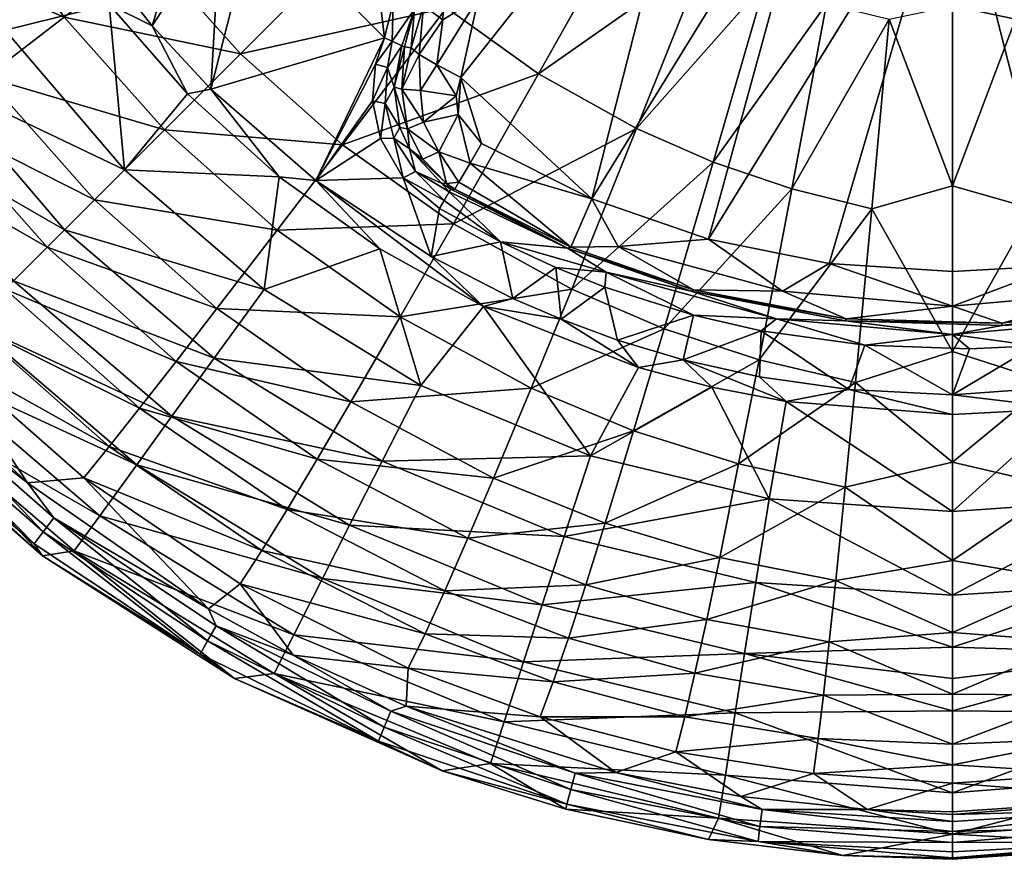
# Model space of a CAD drawing. Header units: millimetres. Extents: x -200 to 200, y -45 to 355.
# Tile 2 of 13: x -123 to 7, y -45 to 66. Entities that reach past the tile are written whole.
import ezdxf

# ---------------------------------------------------------------- set-up
doc = ezdxf.new("R2010")
doc.units = ezdxf.units.MM
doc.layers.add('UM_KLEO3_02_BODY1', color=7, linetype='CONTINUOUS')

msp = doc.modelspace()

# ---------------------------------------------------------------- meshes
at = {"layer": 'UM_KLEO3_02_BODY1'}
mesh = msp.add_polyface(dxfattribs=at)
corners = [(-70.8122, 67.114, -122.7765), (-71.8284, 69.4789, -124.3801), (-73.6522, 67.9564, -125), (-73.7652, 62.8965, -124.7791), (-74.2255, 72.5061, -125), (-71.2204, 72.533, -122.7765), (-73.8888, 76.1644, -124.3801), (-71.2637, 62.0309, -119.5349), (-69.6539, 67.5532, -118.6049), (-70.0672, 73.3066, -117.8681), (-72.4371, 78.5014, -117.4619), (-73.4632, 77.483, -122.7765), (-66.7942, 82.336, -111.5847), (-69.9875, 86.0193, -111.5344), (-71.1774, 81.4615, -113.1898), (-64.4348, 78.1653, -111.7687), (-68.2762, 76.7321, -113.4108), (-76.4839, 82.5526, -117.4612), (-62.3805, 68.6502, -112.4977), (-66.8711, 71.4089, -113.8743), (-67.0844, 65.707, -114.5501), (-42.6627, 79.6578, -92.5013), (-32.5656, 74.0271, -92.3928), (-54.5047, 58.6332, -86.6711), (-66.618, 67.2903, -86.7986), (-52.1272, 86.4089, -92.5669), (-77.744, 77.256, -86.8418), (-60.8147, 94.1853, -92.5893), (-87.7106, 88.3811, -86.8005), (-23.2956, 97.4677, -96.5284), (-30.497, 101.3822, -96.5687), (-33.2277, 97.878, -107.7795), (-41.8933, 103.8853, -107.7802), (-64.7073, 58.1441, -113.6594), (-17.2401, 91.2222, -107.7776), (-47.4767, 42.165, -114.3517)]
mesh.append_faces([[corners[k] for k in face] for face in [(0, 1, 2, 2), (2, 3, 0, 0), (4, 2, 1, 1), (0, 5, 1, 1), (1, 5, 6, 6), (7, 8, 0, 0), (5, 0, 8, 8), (8, 9, 5, 5), (9, 10, 11, 11), (11, 5, 9, 9), (12, 13, 14, 14), (15, 12, 16, 16), (14, 16, 12, 12), (17, 10, 14, 14), (14, 10, 16, 16), (18, 15, 19, 19), (16, 19, 15, 15), (10, 9, 16, 16), (19, 16, 9, 9), (19, 20, 18, 18), (9, 8, 19, 19), (20, 19, 8, 8), (21, 22, 23, 23), (23, 24, 21, 21), (25, 21, 24, 24), (24, 26, 25, 25), (27, 25, 26, 26), (26, 28, 27, 27), (22, 21, 29, 29), (30, 29, 21, 21), (31, 32, 15, 15), (15, 18, 31, 31), (18, 33, 31, 31), (34, 31, 35, 35)]])
mesh = msp.add_polyface(dxfattribs=at)
corners = [(-25.1724, 24.8045, -125), (-34.0998, 26.8528, -125), (-35.4714, 20.9914, -125), (-44.1189, 23.5846, -125), (-45.7449, 30.5335, -125), (-51.5258, 26.3084, -125), (-52.2403, 33.117, -125), (-57.8697, 29.0335, -125), (-59.4997, 36.4913, -125), (-41.3128, 19.9562, -124.0412), (-61.7302, 27.9845, -124.0412), (-45.5892, 32.532, -124.2981), (-50.6716, 35.6599, -122.5209), (-66.2451, 43.1058, -123.5426), (-34.3973, 29.994, -122.5209), (-23.1613, 26.3907, -124.2981), (-34.102, 30.2078, -120.9086), (-50.2466, 35.7888, -120.9086), (-65.5152, 43.4482, -120.9086), (-32.1231, 36.8734, -114.3517), (-47.4767, 42.165, -114.3517), (-44.0202, 35.8958, -116.4782), (-63.5127, 46.8578, -115.3264), (-22.3595, 30.0054, -116.4782), (-50.1259, 30.2841, -78.0762), (-37.9443, 25.0684, -77.739), (-55.4637, 17.2631, -70.5919), (-31.4944, 46.9904, -86.2461), (-21.1355, 43.4658, -85.9851), (-41.5909, 51.4086, -86.4597), (-65.7113, 38.8916, -78.4096), (-32.5656, 74.0271, -92.3928), (-24.6664, 70.5853, -92.2833), (-54.5047, 58.6332, -86.6711), (-33.2277, 97.878, -107.7795), (-64.7073, 58.1441, -113.6594)]
mesh.append_faces([[corners[k] for k in face] for face in [(0, 1, 2, 2), (3, 2, 1, 1), (1, 4, 3, 3), (5, 3, 4, 4), (4, 6, 5, 5), (7, 5, 6, 6), (6, 8, 7, 7), (3, 5, 9, 9), (10, 9, 5, 5), (2, 3, 9, 9), (8, 11, 12, 12), (13, 8, 12, 12), (8, 6, 11, 11), (14, 12, 11, 11), (6, 4, 11, 11), (4, 1, 11, 11), (11, 1, 15, 15), (11, 15, 14, 14), (16, 17, 12, 12), (12, 14, 16, 16), (17, 18, 12, 12), (19, 20, 21, 21), (17, 21, 20, 20), (20, 22, 17, 17), (23, 19, 21, 21), (17, 16, 21, 21), (21, 16, 23, 23), (24, 25, 26, 26), (27, 28, 25, 25), (25, 24, 27, 27), (29, 27, 24, 24), (24, 30, 29, 29), (31, 32, 29, 29), (29, 33, 31, 31), (34, 35, 20, 20)]])
mesh = msp.add_polyface(dxfattribs=at)
corners = [(66.0508, 43.434, -122.5209), (65.5152, 43.4482, -120.9086), (46.8762, 34.1186, -122.5209), (49.3426, 42.9683, -114.3517), (32.1231, 36.8734, -114.3517), (44.0202, 35.8958, -116.4782), (63.7027, 46.5342, -115.5514), (61.9948, 49.4423, -114.3517), (46.4805, 34.2705, -120.9086), (64.9747, 44.3684, -118.1017), (50.1259, 30.2841, -78.0762), (37.9443, 25.0684, -77.739), (41.5909, 51.4086, -86.4597), (31.4944, 46.9904, -86.2461), (65.7113, 38.8916, -78.4096), (54.5047, 58.6332, -86.6711), (0, 22.0499, -78.9792), (0, 43.8666, -86.7388), (10.6058, 40.8575, -85.6767), (8.3106, 65.8107, -91.9914), (21.1355, 43.4658, -85.9851), (16.5575, 67.8407, -92.1495), (24.6664, 70.5853, -92.2833), (32.5656, 74.0271, -92.3928), (42.6627, 79.6578, -92.5013), (66.618, 67.2903, -86.7986), (52.1272, 86.4089, -92.5669), (0, 67.5792, -92.4293), (5.9508, 91.9249, -96.3791), (11.8533, 93.253, -96.4379), (17.6525, 95.1048, -96.4876), (0.0001, 88.9426, -107.7765), (0, 32.5836, -114.3517), (14.1884, 33.4086, -114.3517), (13.6584, 90.3582, -107.7778), (21.5506, 92.5466, -107.7776), (31.2729, 96.7861, -107.7794), (62.6747, 64.7104, -112.8927), (62.4126, 69.6912, -112.4017), (64.7073, 58.1441, -113.6594)]
mesh.append_faces([[corners[k] for k in face] for face in [(0, 1, 2, 2), (3, 4, 5, 5), (6, 7, 3, 3), (3, 5, 8, 8), (8, 9, 3, 3), (10, 11, 12, 12), (13, 12, 11, 11), (14, 10, 15, 15), (12, 15, 10, 10), (16, 17, 18, 18), (18, 17, 19, 19), (20, 18, 21, 21), (19, 21, 18, 18), (13, 20, 22, 22), (21, 22, 20, 20), (12, 13, 23, 23), (22, 23, 13, 13), (15, 12, 24, 24), (23, 24, 12, 12), (25, 15, 26, 26), (24, 26, 15, 15), (17, 27, 19, 19), (19, 27, 28, 28), (21, 19, 29, 29), (28, 29, 19, 19), (29, 30, 21, 21), (31, 32, 33, 33), (33, 4, 31, 31), (34, 31, 4, 4), (4, 3, 35, 35), (36, 35, 3, 3), (35, 34, 4, 4), (37, 38, 36, 36), (39, 37, 36, 36), (3, 39, 36, 36)]])
mesh = msp.add_polyface(dxfattribs=at)
corners = [(-11.5465, 22.897, -125), (-25.1724, 24.8045, -125), (-13.6364, 17.0485, -125), (-25.3835, 18.7199, -125), (-35.4714, 20.9914, -125), (-34.0998, 26.8528, -125), (-23.1613, 26.3907, -124.2981), (-14.092, 26.116, -122.5209), (-34.3973, 29.994, -122.5209), (0, 24.3218, -124.2981), (6.5715, 25.5145, -122.5209), (2.2651, 22.4128, -125), (-13.9692, 26.3886, -120.9086), (-34.102, 30.2078, -120.9086), (6.5141, 25.7963, -120.9086), (-16.2041, 33.6608, -114.3517), (-32.1231, 36.8734, -114.3517), (-22.3595, 30.0054, -116.4782), (0, 32.5836, -114.3517), (0, 28.0213, -116.4782), (0, 43.8666, -86.7388), (0, 22.0499, -78.9792), (-10.6058, 40.8575, -85.6767), (-12.7659, 17.9982, -76.8404), (-25.4531, 20.963, -77.3272), (-21.1355, 43.4658, -85.9851), (-37.9443, 25.0684, -77.739), (0, 67.5792, -92.4293), (-8.3106, 65.8107, -91.9914), (-16.5575, 67.8407, -92.1495), (-31.4944, 46.9904, -86.2461), (-24.6664, 70.5853, -92.2833), (-41.5909, 51.4086, -86.4597), (0.0001, 88.9426, -107.7765), (-17.2401, 91.2222, -107.7776), (-47.4767, 42.165, -114.3517)]
mesh.append_faces([[corners[k] for k in face] for face in [(0, 1, 2, 2), (3, 2, 1, 1), (4, 3, 1, 1), (5, 1, 6, 6), (7, 8, 6, 6), (1, 0, 6, 6), (9, 6, 0, 0), (10, 7, 9, 9), (6, 9, 7, 7), (0, 11, 9, 9), (12, 13, 8, 8), (8, 7, 12, 12), (14, 12, 7, 7), (15, 16, 17, 17), (18, 15, 19, 19), (17, 19, 15, 15), (13, 12, 17, 17), (17, 12, 19, 19), (12, 14, 19, 19), (20, 21, 22, 22), (23, 22, 21, 21), (23, 24, 22, 22), (25, 22, 24, 24), (24, 26, 25, 25), (27, 20, 28, 28), (22, 28, 20, 20), (22, 25, 28, 28), (29, 28, 25, 25), (25, 30, 29, 29), (31, 29, 30, 30), (30, 32, 31, 31), (16, 15, 33, 33), (33, 34, 16, 16), (15, 18, 33, 33), (35, 16, 34, 34)]])
mesh = msp.add_polyface(dxfattribs=at)
corners = [(-111.5505, 84.0692, -125), (-114.1083, 87.444, -125), (-116.436, 79.7728, -125), (-106.6135, 80.4268, -125), (-111.5325, 72.6775, -125), (-101.1842, 78.7618, -125), (-105.3824, 64.9388, -125), (-111.041, 67.7448, -124.0412), (-121.5852, 83.1626, -124.0412), (-120.3514, 86.2106, -125), (-100.7145, 56.0042, -124.0412), (-110.3685, 85.4651, -124.3865), (-106.4788, 82.2742, -124.4734), (-105.8372, 83.2814, -122.8061), (-108.5044, 85.1824, -122.713), (-101.7523, 80.5086, -124.5138), (-147.347, 79.923, -98.3283), (-155.7884, 75.6218, -84.1181), (-133.7882, 57.7972, -98.3283), (-137.3928, 84.9949, -111.6548), (-124.75, 64.3638, -111.6548), (-109.0355, 45.9645, -111.6548), (-101.0446, 81.6385, -122.8767), (-104.1549, 83.4117, -119.8894), (-140.3844, 47.976, -42.9161), (-153.7056, 67.3925, -42.7443), (-134.2484, 52.7713, -53.068), (-127.2865, 58.1587, -61.7678), (-112.9581, 42.0419, -61.8482), (-147.1001, 71.352, -52.8484), (-139.5716, 75.7769, -61.5241), (-116.9595, 66.0918, -71.2288), (-103.7359, 51.2641, -71.3069), (-128.356, 82.2722, -70.9919), (-105.7312, 74.6712, -78.6126), (-93.7404, 61.2596, -78.6781), (-116.1101, 89.287, -78.4133)]
mesh.append_faces([[corners[k] for k in face] for face in [(0, 1, 2, 2), (3, 0, 2, 2), (2, 4, 3, 3), (5, 3, 4, 4), (4, 6, 5, 5), (6, 4, 7, 7), (4, 2, 7, 7), (8, 7, 2, 2), (2, 9, 8, 8), (7, 10, 6, 6), (11, 0, 12, 12), (13, 14, 12, 12), (0, 3, 12, 12), (12, 3, 15, 15), (12, 15, 13, 13), (3, 5, 15, 15), (16, 17, 18, 18), (19, 16, 20, 20), (18, 20, 16, 16), (7, 8, 20, 20), (19, 20, 8, 8), (20, 18, 21, 21), (10, 7, 21, 21), (20, 21, 7, 7), (13, 22, 23, 23), (24, 25, 26, 26), (27, 28, 26, 26), (26, 29, 27, 27), (30, 27, 29, 29), (31, 32, 27, 27), (27, 30, 31, 31), (33, 31, 30, 30), (34, 35, 31, 31), (31, 33, 34, 34), (36, 34, 33, 33)]])
mesh = msp.add_polyface(dxfattribs=at)
corners = [(-96.373, 78.794, -125), (-101.1842, 78.7618, -125), (-105.3824, 64.9388, -125), (-97.6612, 56.6195, -125), (-73.6522, 67.9564, -125), (-74.2255, 72.5061, -125), (-76.3775, 76.5555, -125), (-74.7918, 63.3682, -125), (-91.6318, 80.2082, -125), (-83.8105, 44.5809, -125), (-76.3615, 55.0696, -125), (-75.9718, 59.8754, -125), (-100.7145, 56.0042, -124.0412), (-88.6436, 45.0642, -124.0412), (-73.7652, 62.8965, -124.7791), (-73.8888, 76.1644, -124.3801), (-71.8284, 69.4789, -124.3801), (-71.2204, 72.533, -122.7765), (-73.4632, 77.483, -122.7765), (-77.2683, 81.3629, -122.7765), (-78.8356, 81.1112, -124.3801), (-72.4852, 62.3084, -123.5987), (-74.3675, 59.4349, -124.4976), (-73.4998, 56.8716, -122.8724), (-74.6974, 54.717, -124.5169), (-72.7726, 51.539, -122.8539), (-75.308, 50.0854, -125), (-73.5356, 50.1316, -124.4936), (-93.7404, 61.2596, -78.6781), (-80.3277, 49.2698, -78.6103), (-103.7359, 51.2641, -71.3069), (-116.9595, 66.0918, -71.2288), (-66.618, 67.2903, -86.7986), (-77.744, 77.256, -86.8418), (-105.7312, 74.6712, -78.6126), (-87.7106, 88.3811, -86.8005)]
mesh.append_faces([[corners[k] for k in face] for face in [(0, 1, 2, 2), (2, 3, 0, 0), (4, 5, 6, 6), (7, 4, 6, 6), (7, 6, 8, 8), (8, 0, 3, 3), (7, 8, 3, 3), (3, 9, 7, 7), (10, 11, 9, 9), (11, 7, 9, 9), (12, 13, 3, 3), (3, 2, 12, 12), (4, 7, 14, 14), (6, 5, 15, 15), (15, 5, 16, 16), (17, 18, 15, 15), (18, 19, 15, 15), (15, 20, 6, 6), (21, 14, 22, 22), (14, 7, 11, 11), (22, 14, 11, 11), (22, 23, 21, 21), (11, 10, 22, 22), (24, 22, 10, 10), (25, 23, 24, 24), (24, 23, 22, 22), (10, 26, 24, 24), (27, 24, 26, 26), (27, 25, 24, 24), (28, 29, 30, 30), (30, 31, 28, 28), (29, 28, 32, 32), (33, 32, 28, 28), (28, 34, 33, 33), (35, 33, 34, 34)]])
mesh = msp.add_polyface(dxfattribs=at)
corners = [(-72.4852, 62.3084, -123.5987), (-72.1587, 62.1584, -122.7765), (-70.8122, 67.114, -122.7765), (-73.7652, 62.8965, -124.7791), (-73.4998, 56.8716, -122.8724), (-71.4881, 48.7636, -122.795), (-72.7726, 51.539, -122.8539), (-73.5356, 50.1316, -124.4936), (-71.2637, 62.0309, -119.5349), (-72.5081, 56.5905, -119.5725), (-71.7689, 51.3593, -119.8483), (-69.7417, 47.3838, -120.242), (-67.0844, 65.707, -114.5501), (-69.6539, 67.5532, -118.6049), (-70.2006, 61.1766, -116.832), (-64.7073, 58.1441, -113.6594), (-62.3805, 68.6502, -112.4977), (-67.8882, 59.7806, -114.5634), (-70.0314, 56.4074, -115.7898), (-65.3559, 55.7365, -113.9353), (-65.0797, 53.2746, -114.1587), (-69.6277, 52.2463, -116.1657), (-61.9948, 49.4423, -114.3517), (-63.5127, 46.8578, -115.3264), (-67.6116, 48.3396, -116.4215), (-65.7113, 38.8916, -78.4096), (-80.3277, 49.2698, -78.6103), (-54.5047, 58.6332, -86.6711), (-66.618, 67.2903, -86.7986), (-47.4767, 42.165, -114.3517)]
mesh.append_faces([[corners[k] for k in face] for face in [(0, 1, 2, 2), (3, 0, 2, 2), (1, 0, 4, 4), (5, 6, 7, 7), (2, 1, 8, 8), (8, 1, 9, 9), (1, 4, 9, 9), (10, 9, 4, 4), (4, 6, 10, 10), (6, 5, 10, 10), (11, 10, 5, 5), (12, 13, 14, 14), (8, 14, 13, 13), (15, 16, 17, 17), (12, 17, 16, 16), (14, 17, 12, 12), (18, 19, 17, 17), (15, 17, 19, 19), (17, 14, 18, 18), (20, 19, 21, 21), (18, 21, 19, 19), (8, 9, 14, 14), (18, 14, 9, 9), (18, 9, 21, 21), (22, 20, 23, 23), (24, 23, 20, 20), (21, 24, 20, 20), (9, 10, 21, 21), (10, 11, 24, 24), (21, 10, 24, 24), (25, 26, 27, 27), (28, 27, 26, 26), (15, 19, 20, 20), (20, 22, 15, 15), (22, 29, 15, 15)]])
mesh = msp.add_polyface(dxfattribs=at)
corners = [(-172.7291, 54.6633, -3.5283), (-161.7699, 37.8138, -3.5452), (-159.1851, 39.3453, -24.3078), (-175.3176, 65.6712, -24.3078), (-142.4327, 14.9475, -3.5535), (-154.5508, 42.7123, -47.3648), (-135.0823, 19.9177, -47.3648), (-139.1329, 15.8671, -24.3078), (-147.8243, 47.5994, -69.0756), (-129.2032, 25.7968, -69.0756), (-141.4529, 52.2284, -84.1181), (-123.6344, 31.3656, -84.1181), (-133.7882, 57.7972, -98.3283), (-116.9352, 38.0648, -98.3283), (-109.0355, 45.9645, -111.6548), (-168.8431, 57.7408, -0.4913), (-160.9958, 47.8054, -2.4834), (-154.594, 36.3839, -0.4781), (-170.8381, 56.5895, -0.0557), (-156.4307, 34.9735, -0.0614), (-172.5489, 55.6033, -1.2856), (-157.9944, 33.7734, -1.3133), (-142.9722, 24.7468, -2.4532), (-133.0973, 21.9027, -19.3918), (-149.5645, 40.6116, -19.3735), (-163.4885, 61.2183, -19.3178), (-129.3179, 25.6821, -31.7601), (-145.4451, 43.9599, -31.7231), (-124.7263, 30.2737, -42.9726), (-140.3844, 47.976, -42.9161), (-119.1991, 35.8009, -53.1405), (-102.2278, 20.7525, -53.0661), (-134.2484, 52.7713, -53.068), (-112.9581, 42.0419, -61.8482), (-96.8403, 27.7145, -61.7656), (-127.2865, 58.1587, -61.7678), (-103.7359, 51.2641, -71.3069)]
mesh.append_faces([[corners[k] for k in face] for face in [(0, 1, 2, 2), (3, 0, 2, 2), (1, 4, 2, 2), (5, 2, 6, 6), (7, 6, 2, 2), (8, 5, 9, 9), (6, 9, 5, 5), (10, 8, 11, 11), (9, 11, 8, 8), (12, 10, 13, 13), (11, 13, 10, 10), (13, 14, 12, 12), (15, 16, 17, 17), (18, 15, 19, 19), (17, 19, 15, 15), (20, 18, 21, 21), (19, 21, 18, 18), (4, 1, 21, 21), (1, 0, 20, 20), (21, 1, 20, 20), (16, 22, 17, 17), (23, 22, 24, 24), (22, 16, 24, 24), (25, 24, 16, 16), (23, 24, 26, 26), (27, 26, 24, 24), (24, 25, 27, 27), (26, 27, 28, 28), (29, 28, 27, 27), (30, 31, 28, 28), (28, 29, 30, 30), (32, 30, 29, 29), (33, 34, 30, 30), (30, 32, 33, 33), (33, 35, 36, 36)]])
mesh = msp.add_polyface(dxfattribs=at)
corners = [(-68.6259, 34.5549, -125), (-57.8697, 29.0335, -125), (-59.4997, 36.4913, -125), (-67.556, 40.8917, -125), (-72.3059, 44.9202, -125), (-61.7302, 27.9845, -124.0412), (-83.8105, 44.5809, -125), (-51.5258, 26.3084, -125), (-66.2451, 43.1058, -123.5426), (-66.0508, 43.434, -122.5209), (-67.256, 44.21, -122.583), (-66.9441, 41.9252, -124.7491), (-70.6805, 45.7505, -124.4193), (-73.5356, 50.1316, -124.4936), (-71.4881, 48.7636, -122.795), (-50.6716, 35.6599, -122.5209), (-75.3932, 35.5871, -124.0412), (-70.0051, 17.6072, -111.6548), (-47.6503, 8.3476, -111.6548), (-65.5152, 43.4482, -120.9086), (-66.595, 44.1826, -120.7472), (-69.7417, 47.3838, -120.242), (-64.9747, 44.3684, -118.1017), (-67.6116, 48.3396, -116.4215), (-63.5127, 46.8578, -115.3264), (-47.4767, 42.165, -114.3517), (-61.9948, 49.4423, -114.3517), (-50.2466, 35.7888, -120.9086), (-55.4637, 17.2631, -70.5919), (-72.726, 26.6457, -70.9881), (-50.1259, 30.2841, -78.0762), (-65.7113, 38.8916, -78.4096), (-54.5047, 58.6332, -86.6711), (-41.5909, 51.4086, -86.4597)]
mesh.append_faces([[corners[k] for k in face] for face in [(0, 1, 2, 2), (2, 3, 0, 0), (3, 4, 0, 0), (1, 0, 5, 5), (0, 6, 5, 5), (7, 1, 5, 5), (8, 9, 10, 10), (11, 8, 12, 12), (10, 12, 8, 8), (12, 13, 4, 4), (10, 14, 12, 12), (13, 12, 14, 14), (12, 4, 11, 11), (3, 11, 4, 4), (11, 3, 2, 2), (8, 11, 2, 2), (15, 9, 8, 8), (5, 16, 17, 17), (17, 18, 5, 5), (9, 19, 20, 20), (10, 9, 20, 20), (14, 10, 20, 20), (20, 21, 14, 14), (9, 15, 19, 19), (20, 19, 22, 22), (21, 20, 23, 23), (22, 23, 20, 20), (22, 24, 23, 23), (25, 26, 24, 24), (22, 19, 27, 27), (24, 22, 27, 27), (28, 29, 30, 30), (31, 30, 29, 29), (32, 33, 31, 31)]])
mesh = msp.add_polyface(dxfattribs=at)
corners = [(-83.8105, 44.5809, -125), (-68.6259, 34.5549, -125), (-72.3059, 44.9202, -125), (-75.308, 50.0854, -125), (-76.3615, 55.0696, -125), (-97.6612, 56.6195, -125), (-88.6436, 45.0642, -124.0412), (-75.3932, 35.5871, -124.0412), (-61.7302, 27.9845, -124.0412), (-73.5356, 50.1316, -124.4936), (-100.7145, 56.0042, -124.0412), (-109.0355, 45.9645, -111.6548), (-116.9352, 38.0648, -98.3283), (-123.6344, 31.3656, -84.1181), (-97.2029, 21.2118, -98.3283), (-90.6362, 30.25, -111.6548), (-102.7716, 13.5471, -84.1181), (-107.4006, 7.1757, -69.0756), (-79.3782, -0.7884, -84.1181), (-75.077, 7.653, -98.3283), (-70.0051, 17.6072, -111.6548), (-111.0395, 9.5555, -31.7217), (-90.9522, -4.1196, -31.6083), (-114.388, 5.4359, -19.3727), (-107.0233, 14.6164, -42.9144), (-87.6062, 1.2957, -42.7415), (-83.6464, 7.9014, -52.845), (-102.2278, 20.7525, -53.0661), (-124.7263, 30.2737, -42.9726), (-79.2214, 15.4301, -61.5205), (-60.4097, 5.4035, -61.113), (-96.8403, 27.7145, -61.7656), (-119.1991, 35.8009, -53.1405), (-72.726, 26.6457, -70.9881), (-88.9072, 38.0416, -71.2265), (-112.9581, 42.0419, -61.8482), (-103.7359, 51.2641, -71.3069), (-65.7113, 38.8916, -78.4096), (-80.3277, 49.2698, -78.6103)]
mesh.append_faces([[corners[k] for k in face] for face in [(0, 1, 2, 2), (2, 3, 0, 0), (3, 4, 0, 0), (0, 5, 6, 6), (6, 7, 0, 0), (7, 8, 0, 0), (3, 2, 9, 9), (6, 10, 11, 11), (12, 13, 14, 14), (11, 12, 15, 15), (14, 15, 12, 12), (7, 6, 15, 15), (15, 6, 11, 11), (16, 17, 18, 18), (14, 16, 19, 19), (18, 19, 16, 16), (15, 14, 20, 20), (19, 20, 14, 14), (15, 20, 7, 7), (21, 22, 23, 23), (24, 25, 21, 21), (25, 24, 26, 26), (27, 26, 24, 24), (24, 28, 27, 27), (29, 30, 26, 26), (26, 27, 29, 29), (31, 29, 27, 27), (27, 32, 31, 31), (29, 31, 33, 33), (34, 33, 31, 31), (31, 35, 34, 34), (36, 34, 35, 35), (33, 34, 37, 37), (38, 37, 34, 34), (34, 36, 38, 38)]])
mesh = msp.add_polyface(dxfattribs=at)
corners = [(55.1042, 27.7991, -125), (65.9781, 33.0847, -125), (52.1614, 33.0832, -125), (37.9689, 21.6773, -125), (35.9517, 27.36, -125), (44.4829, 20.967, -124.0412), (58.5188, 26.4733, -124.0412), (46.8762, 34.1186, -122.5209), (45.5892, 32.532, -124.2981), (10.8616, 22.839, -125), (18.325, 23.6657, -125), (23.1613, 26.3907, -124.2981), (0, 24.3218, -124.2981), (27.0679, 28.2049, -122.5209), (6.5715, 25.5145, -122.5209), (24.7963, 24.7324, -125), (65.5152, 43.4482, -120.9086), (46.4805, 34.2705, -120.9086), (-14.092, 26.116, -122.5209), (6.5141, 25.7963, -120.9086), (26.8339, 28.4457, -120.9086), (44.0202, 35.8958, -116.4782), (32.1231, 36.8734, -114.3517), (14.1884, 33.4086, -114.3517), (22.3595, 30.0054, -116.4782), (0, 32.5836, -114.3517), (0, 28.0213, -116.4782), (12.7659, 17.9982, -76.8404), (0, 22.0499, -78.9792), (10.6058, 40.8575, -85.6767), (25.4531, 20.963, -77.3272), (21.1355, 43.4658, -85.9851), (37.9443, 25.0684, -77.739), (31.4944, 46.9904, -86.2461)]
mesh.append_faces([[corners[k] for k in face] for face in [(0, 1, 2, 2), (3, 0, 2, 2), (2, 4, 3, 3), (5, 6, 0, 0), (7, 8, 2, 2), (9, 10, 11, 11), (12, 9, 11, 11), (13, 14, 11, 11), (12, 11, 14, 14), (10, 15, 11, 11), (15, 4, 11, 11), (8, 11, 4, 4), (7, 13, 8, 8), (11, 8, 13, 13), (4, 2, 8, 8), (16, 17, 7, 7), (18, 14, 19, 19), (20, 19, 14, 14), (14, 13, 20, 20), (13, 7, 17, 17), (17, 20, 13, 13), (20, 17, 21, 21), (22, 23, 24, 24), (23, 25, 26, 26), (24, 23, 26, 26), (26, 19, 24, 24), (21, 22, 24, 24), (19, 20, 24, 24), (24, 20, 21, 21), (27, 28, 29, 29), (30, 27, 31, 31), (29, 31, 27, 27), (32, 30, 33, 33), (31, 33, 30, 30)]])
mesh = msp.add_polyface(dxfattribs=at)
corners = [(-139.1329, 15.8671, -24.3078), (-159.1851, 39.3453, -24.3078), (-142.4327, 14.9475, -3.5535), (-119.8167, -4.8309, -3.5485), (-115.6547, -4.1851, -24.3078), (-135.0823, 19.9177, -47.3648), (-112.2877, 0.4492, -47.3648), (-129.2032, 25.7968, -69.0756), (-107.4006, 7.1757, -69.0756), (-123.6344, 31.3656, -84.1181), (-102.7716, 13.5471, -84.1181), (-97.2029, 21.2118, -98.3283), (-94.5319, -20.9726, -3.5316), (-137.6585, 17.0861, -0.4734), (-154.594, 36.3839, -0.4781), (-142.9722, 24.7468, -2.4532), (-156.4307, 34.9735, -0.0614), (-139.2972, 15.4443, -0.0634), (-157.9944, 33.7734, -1.3133), (-140.6886, 14.0504, -1.323), (-120.9245, -3.2256, -1.3131), (-121.8118, 4.7663, -2.4538), (-118.3205, 0.1797, -0.4782), (-119.7274, -1.6596, -0.0613), (-97.941, -11.8025, -2.4736), (-99.0573, -17.7438, -1.2853), (-114.388, 5.4359, -19.3727), (-133.0973, 21.9027, -19.3918), (-111.0395, 9.5555, -31.7217), (-129.3179, 25.6821, -31.7601), (-107.0233, 14.6164, -42.9144), (-124.7263, 30.2737, -42.9726)]
mesh.append_faces([[corners[k] for k in face] for face in [(0, 1, 2, 2), (2, 3, 0, 0), (4, 0, 3, 3), (5, 0, 6, 6), (4, 6, 0, 0), (7, 5, 8, 8), (6, 8, 5, 5), (9, 7, 10, 10), (8, 10, 7, 7), (10, 11, 9, 9), (3, 12, 4, 4), (13, 14, 15, 15), (16, 14, 17, 17), (13, 17, 14, 14), (18, 16, 19, 19), (17, 19, 16, 16), (20, 3, 19, 19), (3, 2, 19, 19), (19, 2, 18, 18), (15, 21, 13, 13), (22, 13, 21, 21), (17, 13, 23, 23), (22, 23, 13, 13), (19, 17, 20, 20), (23, 20, 17, 17), (21, 24, 22, 22), (20, 25, 3, 3), (24, 21, 26, 26), (26, 21, 27, 27), (21, 15, 27, 27), (26, 27, 28, 28), (29, 28, 27, 27), (28, 29, 30, 30), (31, 30, 29, 29)]])
mesh = msp.add_polyface(dxfattribs=at)
corners = [(-41.3128, 19.9562, -124.0412), (-31.6719, 17.3757, -124.0412), (-35.4714, 20.9914, -125), (-82.9535, -7.8055, -69.0756), (-86.7282, -15.2136, -47.3648), (-56.4638, -18.7779, -69.0756), (-79.3782, -0.7884, -84.1181), (-54.0302, -11.2879, -84.1181), (-75.077, 7.653, -98.3283), (-51.1026, -2.2775, -98.3283), (-70.0051, 17.6072, -111.6548), (-47.6503, 8.3476, -111.6548), (-61.7302, 27.9845, -124.0412), (-27.3519, -17.6928, -84.1181), (-25.8698, -8.3354, -98.3283), (-24.1221, 2.6989, -111.6548), (-69.4229, -15.0888, -31.4199), (-52.5537, -21.4132, -31.2294), (-71.6486, -19.6159, -19.2229), (-50.5694, -15.6731, -42.1638), (-66.8291, -9.4406, -42.4543), (-33.8983, -20.2687, -41.8089), (-32.3473, -13.1848, -51.6523), (-48.2608, -8.6219, -52.1062), (-63.7888, -2.5188, -52.4777), (-87.6062, 1.2957, -42.7415), (-45.7055, -0.5276, -60.7008), (-30.6377, -5.0305, -60.1973), (-60.4097, 5.4035, -61.113), (-83.6464, 7.9014, -52.845), (-41.9727, 11.6397, -70.1912), (-28.1446, 7.2847, -69.7017), (-55.4637, 17.2631, -70.5919), (-79.2214, 15.4301, -61.5205), (-72.726, 26.6457, -70.9881), (-37.9443, 25.0684, -77.739), (-25.4531, 20.963, -77.3272)]
mesh.append_faces([[corners[k] for k in face] for face in [(0, 1, 2, 2), (3, 4, 5, 5), (6, 3, 7, 7), (5, 7, 3, 3), (8, 6, 9, 9), (7, 9, 6, 6), (10, 8, 11, 11), (9, 11, 8, 8), (0, 12, 11, 11), (7, 5, 13, 13), (9, 7, 14, 14), (13, 14, 7, 7), (11, 9, 15, 15), (14, 15, 9, 9), (1, 0, 11, 11), (15, 1, 11, 11), (16, 17, 18, 18), (17, 16, 19, 19), (20, 19, 16, 16), (21, 19, 22, 22), (23, 22, 19, 19), (19, 20, 23, 23), (24, 23, 20, 20), (20, 25, 24, 24), (26, 27, 23, 23), (23, 24, 26, 26), (28, 26, 24, 24), (24, 29, 28, 28), (30, 31, 26, 26), (26, 28, 30, 30), (32, 30, 28, 28), (28, 33, 32, 32), (34, 32, 33, 33), (35, 36, 30, 30), (30, 32, 35, 35)]])
mesh = msp.add_polyface(dxfattribs=at)
corners = [(20.0253, 17.8307, -125), (37.9689, 21.6773, -125), (24.7963, 24.7324, -125), (18.325, 23.6657, -125), (10.8616, 22.839, -125), (0, 16.3766, -125), (2.2651, 22.4128, -125), (15.0558, 14.5831, -124.0412), (29.94, 16.9885, -124.0412), (0, 13.7783, -124.0412), (0, 24.3218, -124.2981), (0, -16.8628, -88.9609), (0, -20.9556, -82.212), (27.3519, -17.6928, -84.1181), (0, -9.9937, -98.8311), (25.8698, -8.3354, -98.3283), (0, 1.021, -111.8897), (24.1221, 2.6989, -111.6548), (47.6503, 8.3476, -111.6548), (33.8983, -20.2687, -41.8089), (16.9841, -23.1761, -41.3895), (32.3473, -13.1848, -51.6523), (0, -23.0235, -43.0101), (0, -14.9142, -53.5147), (16.2063, -16.1594, -51.1158), (15.3525, -8.0615, -59.6021), (30.6377, -5.0305, -60.1973), (0, -5.4528, -62.5438), (14.1092, 4.2348, -69.1232), (28.1446, 7.2847, -69.7017), (41.9727, 11.6397, -70.1912), (0, 7.5223, -71.6087), (12.7659, 17.9982, -76.8404), (25.4531, 20.963, -77.3272), (37.9443, 25.0684, -77.739), (0, 22.0499, -78.9792)]
mesh.append_faces([[corners[k] for k in face] for face in [(0, 1, 2, 2), (2, 3, 0, 0), (3, 4, 0, 0), (5, 0, 4, 4), (4, 6, 5, 5), (1, 0, 7, 7), (7, 8, 1, 1), (5, 9, 7, 7), (0, 5, 7, 7), (6, 4, 10, 10), (11, 12, 13, 13), (14, 11, 15, 15), (13, 15, 11, 11), (16, 14, 17, 17), (15, 17, 14, 14), (8, 7, 17, 17), (7, 9, 16, 16), (7, 16, 17, 17), (17, 18, 8, 8), (19, 20, 21, 21), (22, 23, 24, 24), (24, 23, 25, 25), (21, 24, 26, 26), (25, 26, 24, 24), (23, 27, 25, 25), (25, 27, 28, 28), (26, 25, 29, 29), (28, 29, 25, 25), (29, 30, 26, 26), (27, 31, 28, 28), (28, 31, 32, 32), (29, 28, 33, 33), (32, 33, 28, 28), (33, 34, 29, 29), (31, 35, 32, 32)]])
mesh = msp.add_polyface(dxfattribs=at)
corners = [(2.2651, 22.4128, -125), (-11.5465, 22.897, -125), (0, 16.3766, -125), (-13.6364, 17.0485, -125), (0, 13.7783, -124.0412), (-25.3835, 18.7199, -125), (-21.8728, 15.4824, -124.0412), (-35.4714, 20.9914, -125), (-31.6719, 17.3757, -124.0412), (0, -9.9937, -98.8311), (0, 1.021, -111.8897), (-24.1221, 2.6989, -111.6548), (0, -25.2157, -74.2817), (0, -20.9556, -82.212), (-27.3519, -17.6928, -84.1181), (0, -16.8628, -88.9609), (-25.8698, -8.3354, -98.3283), (0, -14.9142, -53.5147), (0, -23.0235, -43.0101), (-16.2063, -16.1594, -51.1158), (-16.9841, -23.1761, -41.3895), (-33.8983, -20.2687, -41.8089), (-32.3473, -13.1848, -51.6523), (0, -5.4528, -62.5438), (-15.3525, -8.0615, -59.6021), (-30.6377, -5.0305, -60.1973), (-48.2608, -8.6219, -52.1062), (0, 7.5223, -71.6087), (-14.1092, 4.2348, -69.1232), (-28.1446, 7.2847, -69.7017), (-45.7055, -0.5276, -60.7008), (0, 22.0499, -78.9792), (-12.7659, 17.9982, -76.8404), (-25.4531, 20.963, -77.3272), (-41.9727, 11.6397, -70.1912)]
mesh.append_faces([[corners[k] for k in face] for face in [(0, 1, 2, 2), (3, 2, 1, 1), (4, 2, 3, 3), (3, 5, 6, 6), (6, 4, 3, 3), (5, 7, 6, 6), (8, 6, 7, 7), (9, 10, 11, 11), (10, 4, 6, 6), (11, 10, 6, 6), (6, 8, 11, 11), (12, 13, 14, 14), (13, 15, 14, 14), (14, 15, 16, 16), (15, 9, 16, 16), (16, 9, 11, 11), (17, 18, 19, 19), (20, 19, 18, 18), (20, 21, 19, 19), (22, 19, 21, 21), (23, 17, 24, 24), (19, 24, 17, 17), (19, 22, 24, 24), (25, 24, 22, 22), (22, 26, 25, 25), (27, 23, 28, 28), (24, 28, 23, 23), (24, 25, 28, 28), (29, 28, 25, 25), (25, 30, 29, 29), (31, 27, 32, 32), (28, 32, 27, 27), (28, 29, 32, 32), (33, 32, 29, 29), (29, 34, 33, 33)]])
mesh = msp.add_polyface(dxfattribs=at)
corners = [(-89.3288, -20.3176, -24.3078), (-115.6547, -4.1851, -24.3078), (-94.5319, -20.9726, -3.5316), (-112.2877, 0.4492, -47.3648), (-86.7282, -15.2136, -47.3648), (-107.4006, 7.1757, -69.0756), (-82.9535, -7.8055, -69.0756), (-79.3782, -0.7884, -84.1181), (-67.1771, -33.1247, -3.5062), (-59.0331, -26.6853, -47.3648), (-60.8033, -32.1333, -24.3078), (-96.9271, -14.0339, -0.4914), (-118.3205, 0.1797, -0.4782), (-97.941, -11.8025, -2.4736), (-119.7274, -1.6596, -0.0613), (-98.0745, -16.031, -0.0557), (-120.9245, -3.2256, -1.3131), (-99.0573, -17.7438, -1.2853), (-119.8167, -4.8309, -3.5485), (-86.8047, -17.8751, -2.4851), (-73.9366, -25.2766, -0.5102), (-74.8054, -27.3887, -0.0481), (-75.5568, -29.2187, -1.2455), (-71.945, -24.5908, -2.5014), (-71.6486, -19.6159, -19.2229), (-93.7811, -8.4879, -19.3163), (-114.388, 5.4359, -19.3727), (-69.4229, -15.0888, -31.4199), (-90.9522, -4.1196, -31.6083), (-66.8291, -9.4406, -42.4543), (-87.6062, 1.2957, -42.7415), (-111.0395, 9.5555, -31.7217), (-83.6464, 7.9014, -52.845), (-63.7888, -2.5188, -52.4777)]
mesh.append_faces([[corners[k] for k in face] for face in [(0, 1, 2, 2), (3, 1, 4, 4), (0, 4, 1, 1), (5, 3, 6, 6), (4, 6, 3, 3), (6, 7, 5, 5), (2, 8, 0, 0), (4, 0, 9, 9), (10, 9, 0, 0), (11, 12, 13, 13), (14, 12, 15, 15), (11, 15, 12, 12), (16, 14, 17, 17), (15, 17, 14, 14), (2, 18, 17, 17), (13, 19, 11, 11), (11, 19, 20, 20), (15, 11, 21, 21), (20, 21, 11, 11), (17, 15, 22, 22), (21, 22, 15, 15), (8, 2, 22, 22), (17, 22, 2, 2), (19, 23, 20, 20), (23, 19, 24, 24), (25, 24, 19, 19), (19, 13, 25, 25), (25, 13, 26, 26), (24, 25, 27, 27), (28, 27, 25, 25), (25, 26, 28, 28), (27, 28, 29, 29), (30, 29, 28, 28), (28, 31, 30, 30), (32, 33, 30, 30)]])
mesh = msp.add_polyface(dxfattribs=at)
corners = [(30.7806, -39.3411, -24.3078), (0, -41.4365, -25.9955), (26.9417, -42.9362, -3.4832), (0, -44.7627, -3.4701), (0, -36.0149, -47.43), (29.8845, -33.6833, -47.3648), (0, -25.2157, -74.2817), (28.5838, -25.4713, -69.0756), (0, -20.9556, -82.212), (27.3519, -17.6928, -84.1181), (0, -41.1236, -0.0401), (0, -39.8011, -0.5807), (25.0344, -38.2199, -0.5467), (0, -38.8507, -1.6534), (0, -42.559, -0.1416), (25.325, -40.4494, -0.0354), (0, -44.5794, -2.0506), (0, -43.788, -0.8588), (25.5807, -42.4179, -1.1729), (0.0001, -38.5281, -2.5561), (26.0896, -36.7416, -2.5576), (50.763, -37.5109, -1.2042), (18.2658, -33.4502, -18.8766), (0, -34.7321, -17.7667), (36.421, -30.6303, -19.0129), (0, -32.3386, -24.6599), (17.6629, -28.8808, -30.7216), (35.2415, -26.028, -30.9967), (0, -29.5895, -31.1651), (16.9841, -23.1761, -41.3895), (33.8983, -20.2687, -41.8089), (0, -23.0235, -43.0101), (16.2063, -16.1594, -51.1158), (32.3473, -13.1848, -51.6523)]
mesh.append_faces([[corners[k] for k in face] for face in [(0, 1, 2, 2), (3, 2, 1, 1), (4, 1, 5, 5), (0, 5, 1, 1), (6, 4, 7, 7), (5, 7, 4, 4), (8, 6, 9, 9), (7, 9, 6, 6), (10, 11, 12, 12), (11, 13, 12, 12), (14, 10, 15, 15), (15, 10, 12, 12), (16, 17, 18, 18), (17, 14, 18, 18), (15, 18, 14, 14), (18, 2, 16, 16), (3, 16, 2, 2), (19, 20, 13, 13), (12, 13, 20, 20), (18, 21, 2, 2), (22, 20, 23, 23), (19, 23, 20, 20), (22, 24, 20, 20), (23, 25, 22, 22), (22, 25, 26, 26), (24, 22, 27, 27), (26, 27, 22, 22), (25, 28, 26, 26), (26, 28, 29, 29), (27, 26, 30, 30), (29, 30, 26, 26), (28, 31, 29, 29), (29, 31, 32, 32), (32, 33, 29, 29)]])
mesh = msp.add_polyface(dxfattribs=at)
corners = [(-60.8033, -32.1333, -24.3078), (-89.3288, -20.3176, -24.3078), (-67.1771, -33.1247, -3.5062), (-59.0331, -26.6853, -47.3648), (-56.4638, -18.7779, -69.0756), (-86.7282, -15.2136, -47.3648), (-50.9074, -38.1648, -3.4929), (-32.135, -42.16, -3.4808), (-30.7806, -39.3411, -24.3078), (-29.8845, -33.6833, -47.3648), (-28.5838, -25.4713, -69.0756), (-27.3519, -17.6928, -84.1181), (-73.9366, -25.2766, -0.5102), (-71.945, -24.5908, -2.5014), (-49.6738, -33.4074, -0.5305), (-74.8054, -27.3887, -0.0481), (-50.2529, -35.5956, -0.0407), (-75.5568, -29.2187, -1.2455), (-50.7588, -37.512, -1.2042), (-44.3309, -33.3539, -2.5321), (-25.0429, -38.225, -0.5467), (-25.3331, -40.4546, -0.0354), (-25.5888, -42.4235, -1.173), (-27.8679, -36.498, -2.5465), (-36.421, -30.6303, -19.0131), (-54.2761, -26.0019, -19.1284), (-71.6486, -19.6159, -19.2229), (-35.2415, -26.028, -30.9967), (-52.5537, -21.4132, -31.2294), (-33.8983, -20.2687, -41.8089), (-50.5694, -15.6731, -42.1638)]
mesh.append_faces([[corners[k] for k in face] for face in [(0, 1, 2, 2), (3, 4, 5, 5), (2, 6, 0, 0), (6, 7, 8, 8), (0, 6, 8, 8), (3, 0, 9, 9), (8, 9, 0, 0), (4, 3, 10, 10), (9, 10, 3, 3), (10, 11, 4, 4), (12, 13, 14, 14), (15, 12, 16, 16), (14, 16, 12, 12), (17, 15, 18, 18), (16, 18, 15, 15), (6, 2, 18, 18), (17, 18, 2, 2), (13, 19, 14, 14), (14, 19, 20, 20), (16, 14, 21, 21), (20, 21, 14, 14), (18, 16, 22, 22), (21, 22, 16, 16), (7, 6, 18, 18), (22, 7, 18, 18), (23, 19, 24, 24), (24, 19, 25, 25), (19, 13, 25, 25), (26, 25, 13, 13), (24, 25, 27, 27), (28, 27, 25, 25), (25, 26, 28, 28), (27, 28, 29, 29), (30, 29, 28, 28)]])
mesh = msp.add_polyface(dxfattribs=at)
corners = [(-32.135, -42.16, -3.4808), (-14.4079, -44.2422, -3.4725), (-30.7806, -39.3411, -24.3078), (0, -44.7627, -3.4701), (0, -41.4365, -25.9955), (-29.8845, -33.6833, -47.3648), (0, -36.0149, -47.43), (-28.5838, -25.4713, -69.0756), (0, -25.2157, -74.2817), (-27.3519, -17.6928, -84.1181), (0, -44.5794, -2.0506), (0, -43.788, -0.8588), (-25.5888, -42.4235, -1.173), (-44.3309, -33.3539, -2.5321), (-27.8679, -36.498, -2.5465), (-25.0429, -38.225, -0.5467), (-11.1922, -38.2015, -2.5543), (0.0001, -38.5281, -2.5561), (0, -38.8507, -1.6534), (0, -39.8011, -0.5807), (0, -41.1236, -0.0401), (-25.3331, -40.4546, -0.0354), (0, -42.559, -0.1416), (0, -34.7321, -17.7667), (0, -32.3386, -24.6599), (-18.2658, -33.4501, -18.8767), (-36.421, -30.6303, -19.0131), (0, -29.5895, -31.1651), (-17.6628, -28.8808, -30.7217), (-35.2415, -26.028, -30.9967), (0, -23.0235, -43.0101), (-16.9841, -23.1761, -41.3895), (-33.8983, -20.2687, -41.8089)]
mesh.append_faces([[corners[k] for k in face] for face in [(0, 1, 2, 2), (3, 4, 1, 1), (2, 1, 4, 4), (2, 4, 5, 5), (4, 6, 5, 5), (5, 6, 7, 7), (6, 8, 7, 7), (7, 8, 9, 9), (10, 3, 1, 1), (11, 10, 12, 12), (1, 12, 10, 10), (13, 14, 15, 15), (1, 0, 12, 12), (16, 17, 18, 18), (18, 19, 16, 16), (14, 16, 15, 15), (16, 19, 15, 15), (19, 20, 15, 15), (21, 15, 20, 20), (20, 22, 21, 21), (22, 11, 12, 12), (21, 22, 12, 12), (23, 17, 16, 16), (24, 23, 25, 25), (16, 25, 23, 23), (16, 14, 25, 25), (25, 14, 26, 26), (27, 24, 28, 28), (25, 28, 24, 24), (25, 26, 28, 28), (29, 28, 26, 26), (30, 27, 31, 31), (28, 31, 27, 27), (28, 29, 31, 31), (32, 31, 29, 29)]])

doc.saveas('drawing.dxf')
